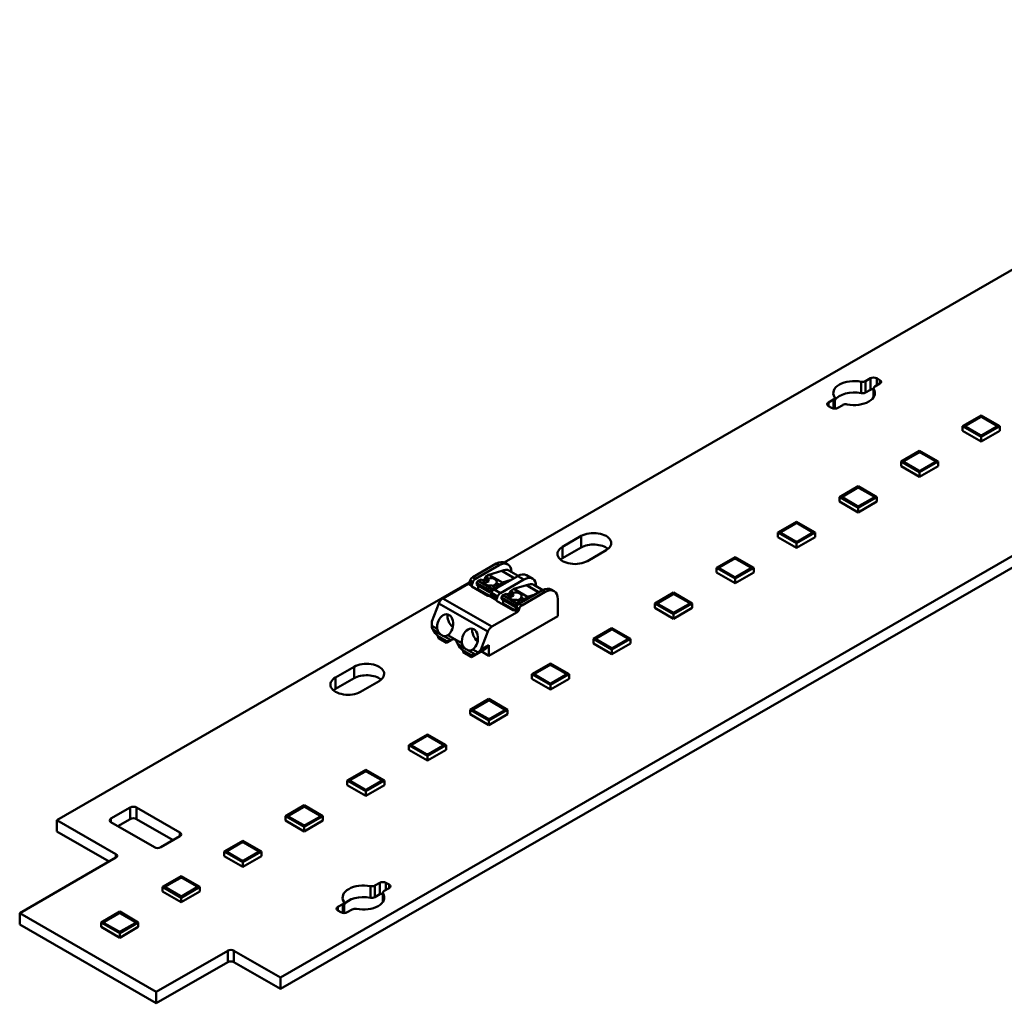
# Model space of a CAD drawing. Header units: millimetres. Extents: x 0 to 420, y 0 to 296.
# Tile 4 of 14: x 152 to 208, y 66 to 122. Entities that reach past the tile are written whole.
import ezdxf

# ---------------------------------------------------------------- set-up
doc = ezdxf.new("R2010")
doc.units = ezdxf.units.MM
doc.layers.add('Visible Edges(ISO)', color=7, linetype='Continuous', lineweight=50)
doc.layers.add('Visible Tangent Edges(ISO)', color=7, linetype='Continuous', lineweight=50)

msp = doc.modelspace()

# ---------------------------------------------------------------- linework, layer by layer
at = {"layer": 'Visible Edges(ISO)'}
for p, q in [((261.209, 122.072), (166.562, 67.568)), ((261.209, 121.418), (166.562, 66.914)), ((179.295, 91.188), (218.813, 113.945)), ((199.863, 101.506), (200.141, 101.666)), ((200.495, 101.666), (200.671, 101.564)), ((200.141, 101.012), (199.863, 100.852)), ((200.32, 101.099), (200.32, 100.579)), ((200.671, 101.361), (200.394, 101.201)), ((197.755, 100.292), (198.033, 100.452)), ((198.106, 100.554), (198.106, 99.944)), ((197.931, 99.986), (197.755, 100.088)), ((198.563, 100.146), (198.285, 99.986)), ((206.445, 99.555), (205.384, 98.945)), ((205.561, 98.985), (206.374, 99.454)), ((206.38, 99.45), (205.567, 98.982)), ((207.505, 98.945), (206.445, 99.555)), ((207.32, 98.983), (206.509, 99.45)), ((206.515, 99.454), (207.328, 98.985)), ((205.384, 98.945), (206.445, 98.334)), ((205.384, 98.683), (205.384, 98.945)), ((205.384, 98.683), (206.445, 98.072)), ((205.54, 98.921), (205.54, 98.945)), ((206.374, 98.436), (205.561, 98.904)), ((205.567, 98.907), (206.38, 98.439)), ((206.445, 98.334), (207.505, 98.945)), ((206.445, 98.072), (207.505, 98.683)), ((206.509, 98.439), (207.32, 98.906)), ((207.328, 98.904), (206.515, 98.436)), ((207.328, 98.985), (207.32, 98.902)), ((207.32, 98.906), (207.32, 98.983)), ((207.32, 98.899), (207.32, 98.906)), ((207.328, 98.985), (207.328, 98.904)), ((207.505, 98.683), (207.505, 98.945)), ((206.445, 98.072), (206.445, 98.334)), ((202.942, 97.538), (201.881, 96.928)), ((204.002, 96.928), (202.942, 97.538)), ((202.058, 96.968), (202.871, 97.436)), ((202.877, 97.433), (202.064, 96.965)), ((203.817, 96.966), (203.006, 97.433)), ((203.012, 97.436), (203.826, 96.968)), ((203.826, 96.968), (203.817, 96.884)), ((203.817, 96.889), (203.817, 96.966)), ((203.826, 96.968), (203.826, 96.887)), ((201.881, 96.928), (202.942, 96.317)), ((201.881, 96.666), (201.881, 96.928)), ((201.881, 96.666), (202.942, 96.055)), ((202.037, 96.904), (202.037, 96.928)), ((202.871, 96.419), (202.058, 96.887)), ((202.064, 96.89), (202.877, 96.422)), ((202.942, 96.317), (204.002, 96.928)), ((202.942, 96.055), (204.002, 96.666)), ((203.006, 96.422), (203.817, 96.889)), ((203.826, 96.887), (203.012, 96.419)), ((203.817, 96.882), (203.817, 96.889)), ((204.002, 96.666), (204.002, 96.928)), ((202.942, 96.055), (202.942, 96.317)), ((199.439, 95.521), (198.378, 94.91)), ((198.555, 94.951), (199.368, 95.419)), ((199.374, 95.416), (198.561, 94.948)), ((200.5, 94.91), (199.439, 95.521)), ((200.314, 94.949), (199.503, 95.416)), ((199.51, 95.419), (200.323, 94.951)), ((198.378, 94.91), (199.439, 94.3)), ((198.378, 94.649), (198.378, 94.91)), ((198.534, 94.887), (198.534, 94.91)), ((199.368, 94.401), (198.555, 94.87)), ((198.561, 94.873), (199.374, 94.405)), ((199.439, 94.3), (200.5, 94.91)), ((199.503, 94.405), (200.314, 94.872)), ((200.323, 94.87), (199.51, 94.401)), ((200.323, 94.951), (200.314, 94.867)), ((200.314, 94.872), (200.314, 94.949)), ((200.314, 94.865), (200.314, 94.872)), ((200.323, 94.951), (200.323, 94.87)), ((200.5, 94.649), (200.5, 94.91)), ((198.378, 94.649), (199.439, 94.038)), ((199.439, 94.038), (200.5, 94.649)), ((199.439, 94.038), (199.439, 94.3)), ((195.936, 93.504), (194.875, 92.893)), ((195.052, 92.934), (195.865, 93.402)), ((195.872, 93.399), (195.058, 92.93)), ((196.997, 92.893), (195.936, 93.504)), ((196.811, 92.932), (196.001, 93.399)), ((196.007, 93.402), (196.82, 92.934)), ((182.614, 92.082), (183.674, 92.692)), ((194.875, 92.893), (195.936, 92.282)), ((194.875, 92.632), (194.875, 92.893)), ((194.875, 92.632), (195.936, 92.021)), ((195.032, 92.87), (195.032, 92.893)), ((195.865, 92.384), (195.052, 92.853)), ((195.058, 92.856), (195.872, 92.388)), ((195.936, 92.282), (196.997, 92.893)), ((195.936, 92.021), (196.997, 92.632)), ((196.001, 92.388), (196.811, 92.855)), ((196.82, 92.853), (196.007, 92.384)), ((196.82, 92.934), (196.811, 92.85)), ((196.811, 92.855), (196.811, 92.932)), ((196.811, 92.847), (196.811, 92.855)), ((196.82, 92.934), (196.82, 92.853)), ((196.997, 92.632), (196.997, 92.893)), ((183.674, 92.038), (182.614, 91.428)), ((195.936, 92.021), (195.936, 92.282)), ((185.089, 91.878), (184.028, 91.267)), ((192.433, 91.487), (191.373, 90.876)), ((191.549, 90.917), (192.363, 91.385)), ((192.369, 91.382), (191.556, 90.913)), ((193.494, 90.876), (192.433, 91.487)), ((193.308, 90.915), (192.498, 91.382)), ((192.504, 91.385), (193.317, 90.917)), ((178.841, 91.118), (177.5, 90.345)), ((177.659, 90.254), (179, 91.026)), ((179.499, 91.075), (179.34, 91.167)), ((191.373, 90.876), (192.433, 90.265)), ((191.373, 90.615), (191.373, 90.876)), ((191.529, 90.853), (191.529, 90.876)), ((192.363, 90.367), (191.549, 90.835)), ((191.556, 90.839), (192.369, 90.371)), ((192.433, 90.265), (193.494, 90.876)), ((192.498, 90.371), (193.308, 90.837)), ((193.317, 90.835), (192.504, 90.367)), ((193.317, 90.917), (193.308, 90.833)), ((193.308, 90.837), (193.308, 90.915)), ((193.308, 90.83), (193.308, 90.837)), ((193.317, 90.917), (193.317, 90.835)), ((193.494, 90.615), (193.494, 90.876)), ((178.229, 90.367), (178.187, 90.227)), ((178.422, 90.49), (178.229, 90.367)), ((178.389, 90.275), (178.229, 90.367)), ((179.15, 90.705), (178.422, 90.49)), ((179.2, 90.042), (178.422, 90.49)), ((180.061, 90.415), (178.72, 89.643)), ((180.086, 90.429), (179.561, 90.732)), ((180.914, 90.261), (180.56, 90.464)), ((191.373, 90.615), (192.433, 90.004)), ((192.433, 90.004), (193.494, 90.615)), ((192.433, 90.004), (192.433, 90.265)), ((153.834, 76.527), (177.303, 90.041)), ((177.245, 89.973), (175.801, 89.142)), ((177.347, 90.155), (177.306, 90.05)), ((178.364, 89.294), (177.445, 89.824)), ((177.465, 89.958), (177.506, 90.063)), ((177.728, 90.012), (177.725, 89.928)), ((178.503, 89.48), (177.725, 89.928)), ((177.982, 90.225), (177.803, 90.132)), ((177.813, 89.877), (177.813, 89.671)), ((178.147, 90.13), (177.982, 90.225)), ((178.187, 90.227), (178.076, 90.171)), ((178.409, 90.099), (178.187, 90.227)), ((178.581, 89.684), (178.76, 89.777)), ((178.76, 89.777), (178.596, 89.872)), ((178.961, 89.782), (178.742, 89.908)), ((178.76, 89.777), (178.788, 89.688)), ((178.788, 89.688), (178.896, 89.744)), ((179.007, 89.919), (178.846, 90.011)), ((178.966, 89.784), (179.007, 89.919)), ((179.007, 89.919), (179.2, 90.042)), ((179.073, 89.439), (180.415, 90.212)), ((179.2, 90.042), (179.637, 90.171)), ((179.837, 89.676), (179.643, 89.552)), ((180.565, 89.89), (179.837, 89.676)), ((180.614, 89.228), (179.837, 89.676)), ((181.501, 89.615), (180.975, 89.918)), ((178.48, 89.287), (177.813, 89.671)), ((177.813, 89.671), (177.917, 89.597)), ((178.466, 89.281), (177.917, 89.597)), ((178.046, 89.478), (178.046, 89.523)), ((178.134, 89.427), (178.134, 89.472)), ((178.283, 89.387), (178.243, 89.364)), ((178.503, 89.48), (178.506, 89.564)), ((178.591, 89.526), (178.503, 89.48)), ((178.567, 89.452), (178.526, 89.347)), ((178.591, 89.504), (178.591, 89.526)), ((178.879, 89.144), (178.92, 89.249)), ((179.143, 89.197), (179.139, 89.114)), ((179.397, 89.41), (179.217, 89.318)), ((179.561, 89.315), (179.397, 89.41)), ((179.601, 89.413), (179.49, 89.356)), ((179.643, 89.552), (179.601, 89.413)), ((179.823, 89.285), (179.601, 89.413)), ((179.803, 89.46), (179.643, 89.552)), ((181.475, 89.601), (180.134, 88.828)), ((180.421, 89.104), (180.261, 89.197)), ((180.293, 88.737), (181.634, 89.509)), ((180.421, 89.104), (180.614, 89.228)), ((180.614, 89.228), (181.051, 89.357)), ((182.133, 89.558), (181.974, 89.65)), ((188.931, 89.47), (187.87, 88.859)), ((188.047, 88.9), (188.86, 89.368)), ((188.866, 89.364), (188.053, 88.896)), ((189.991, 88.859), (188.931, 89.47)), ((189.806, 88.898), (188.995, 89.364)), ((189.001, 89.368), (189.814, 88.9)), ((175.571, 88.856), (175.173, 87.83)), ((179.778, 88.48), (178.859, 89.009)), ((179.917, 88.666), (179.139, 89.114)), ((179.227, 89.063), (179.227, 88.857)), ((179.894, 88.473), (179.227, 88.857)), ((179.227, 88.857), (179.331, 88.783)), ((179.88, 88.467), (179.331, 88.783)), ((179.46, 88.663), (179.46, 88.709)), ((179.548, 88.612), (179.548, 88.658)), ((179.697, 88.572), (179.658, 88.55)), ((179.917, 88.666), (179.92, 88.75)), ((180.005, 88.711), (179.917, 88.666)), ((179.981, 88.638), (179.94, 88.533)), ((179.995, 88.87), (180.175, 88.962)), ((180.005, 88.69), (180.005, 88.711)), ((180.175, 88.962), (180.01, 89.057)), ((180.375, 88.967), (180.156, 89.093)), ((180.175, 88.962), (180.202, 88.874)), ((180.202, 88.874), (180.311, 88.93)), ((180.38, 88.97), (180.421, 89.104)), ((182.341, 89.099), (182.341, 88.138)), ((187.87, 88.859), (188.931, 88.248)), ((187.87, 88.597), (187.87, 88.859)), ((187.87, 88.597), (188.931, 87.987)), ((188.026, 88.835), (188.026, 88.859)), ((188.86, 88.35), (188.047, 88.818)), ((188.053, 88.822), (188.866, 88.354)), ((188.931, 88.248), (189.991, 88.859)), ((188.931, 87.987), (189.991, 88.597)), ((188.995, 88.354), (189.806, 88.82)), ((189.814, 88.818), (189.001, 88.35)), ((189.814, 88.9), (189.806, 88.816)), ((189.806, 88.82), (189.806, 88.898)), ((189.806, 88.813), (189.806, 88.82)), ((189.814, 88.9), (189.814, 88.818)), ((189.991, 88.597), (189.991, 88.859)), ((182.341, 88.138), (178.417, 85.878)), ((178.594, 87.533), (180.038, 88.365)), ((180.099, 88.441), (180.14, 88.546)), ((188.931, 87.987), (188.931, 88.248)), ((185.428, 87.453), (184.367, 86.842)), ((186.488, 86.842), (185.428, 87.453)), ((175.995, 86.724), (175.5, 87.009)), ((175.571, 86.968), (175.536, 86.947)), ((175.96, 86.703), (175.536, 86.947)), ((175.536, 86.947), (175.536, 86.886)), ((175.96, 86.642), (175.536, 86.886)), ((175.536, 86.886), (175.589, 86.855)), ((177.966, 86.222), (178.364, 87.248)), ((184.544, 86.883), (185.357, 87.351)), ((185.363, 87.347), (184.55, 86.879)), ((186.303, 86.881), (185.492, 87.347)), ((185.498, 87.351), (186.312, 86.883)), ((186.312, 86.883), (186.303, 86.799)), ((186.303, 86.803), (186.303, 86.881)), ((186.312, 86.883), (186.312, 86.801)), ((176.013, 86.611), (175.589, 86.855)), ((175.96, 86.703), (175.995, 86.724)), ((175.96, 86.642), (175.96, 86.703)), ((176.013, 86.611), (175.96, 86.642)), ((176.261, 86.754), (176.013, 86.611)), ((176.287, 86.768), (176.365, 86.812)), ((177.966, 86.222), (178.417, 86.481)), ((178.417, 85.878), (178.417, 86.481)), ((184.367, 86.842), (185.428, 86.231)), ((184.367, 86.58), (184.367, 86.842)), ((184.367, 86.58), (185.428, 85.969)), ((184.523, 86.818), (184.523, 86.842)), ((185.357, 86.333), (184.544, 86.801)), ((184.55, 86.805), (185.363, 86.336)), ((185.428, 86.231), (186.488, 86.842)), ((185.428, 85.969), (186.488, 86.58)), ((185.492, 86.336), (186.303, 86.803)), ((186.312, 86.801), (185.498, 86.333)), ((186.303, 86.796), (186.303, 86.803)), ((186.488, 86.58), (186.488, 86.842)), ((177.409, 85.909), (176.914, 86.194)), ((176.985, 86.153), (176.95, 86.133)), ((177.374, 85.889), (176.95, 86.133)), ((176.95, 86.133), (176.95, 86.072)), ((177.374, 85.827), (176.95, 86.072)), ((176.95, 86.072), (177.003, 86.041)), ((177.427, 85.797), (177.003, 86.041)), ((177.374, 85.889), (177.41, 85.909)), ((177.374, 85.827), (177.374, 85.889)), ((177.427, 85.797), (177.374, 85.827)), ((177.993, 86.122), (177.427, 85.797)), ((177.68, 85.956), (178.246, 86.282)), ((178.417, 85.878), (177.981, 86.129)), ((185.428, 85.969), (185.428, 86.231)), ((169.691, 84.64), (170.752, 85.251)), ((181.925, 85.436), (180.864, 84.825)), ((181.041, 84.865), (181.854, 85.334)), ((181.86, 85.33), (181.047, 84.862)), ((182.986, 84.825), (181.925, 85.436)), ((182.8, 84.863), (181.989, 85.33)), ((181.996, 85.334), (182.809, 84.865)), ((180.864, 84.825), (181.925, 84.214)), ((180.864, 84.563), (180.864, 84.825)), ((181.021, 84.801), (181.021, 84.825)), ((181.854, 84.316), (181.041, 84.784)), ((181.047, 84.788), (181.86, 84.319)), ((181.925, 84.214), (182.986, 84.825)), ((181.989, 84.319), (182.8, 84.786)), ((182.809, 84.784), (181.996, 84.316)), ((182.809, 84.865), (182.8, 84.782)), ((182.8, 84.786), (182.8, 84.863)), ((182.8, 84.779), (182.8, 84.786)), ((182.809, 84.865), (182.809, 84.784)), ((182.986, 84.563), (182.986, 84.825)), ((170.752, 84.597), (169.691, 83.986)), ((172.166, 84.437), (171.106, 83.826)), ((180.864, 84.563), (181.925, 83.952)), ((181.925, 83.952), (182.986, 84.563)), ((181.925, 83.952), (181.925, 84.214)), ((178.422, 83.418), (177.361, 82.808)), ((177.538, 82.848), (178.351, 83.317)), ((178.358, 83.313), (177.544, 82.845)), ((179.483, 82.808), (178.422, 83.418)), ((179.297, 82.846), (178.487, 83.313)), ((178.493, 83.317), (179.306, 82.848)), ((177.361, 82.808), (178.422, 82.197)), ((177.361, 82.546), (177.361, 82.808)), ((177.361, 82.546), (178.422, 81.935)), ((177.518, 82.784), (177.518, 82.808)), ((178.351, 82.299), (177.538, 82.767)), ((177.544, 82.77), (178.358, 82.302)), ((178.422, 82.197), (179.483, 82.808)), ((178.422, 81.935), (179.483, 82.546)), ((178.487, 82.302), (179.297, 82.769)), ((179.306, 82.767), (178.493, 82.299)), ((179.306, 82.848), (179.297, 82.765)), ((179.297, 82.769), (179.297, 82.846)), ((179.297, 82.762), (179.297, 82.769)), ((179.306, 82.848), (179.306, 82.767)), ((179.483, 82.546), (179.483, 82.808)), ((178.422, 81.935), (178.422, 82.197)), ((174.919, 81.401), (173.859, 80.79)), ((174.035, 80.831), (174.849, 81.299)), ((174.855, 81.296), (174.042, 80.828)), ((175.98, 80.79), (174.919, 81.401)), ((175.794, 80.829), (174.984, 81.296)), ((174.99, 81.299), (175.803, 80.831)), ((173.859, 80.79), (174.919, 80.18)), ((173.859, 80.529), (173.859, 80.79)), ((174.015, 80.767), (174.015, 80.79)), ((174.849, 80.282), (174.035, 80.75)), ((174.042, 80.753), (174.855, 80.285)), ((174.919, 80.18), (175.98, 80.79)), ((174.984, 80.285), (175.794, 80.752)), ((175.803, 80.75), (174.99, 80.282)), ((175.803, 80.831), (175.794, 80.747)), ((175.794, 80.752), (175.794, 80.829)), ((175.794, 80.745), (175.794, 80.752)), ((175.803, 80.831), (175.803, 80.75)), ((175.98, 80.529), (175.98, 80.79)), ((173.859, 80.529), (174.919, 79.918)), ((174.919, 79.918), (175.98, 80.529)), ((174.919, 79.918), (174.919, 80.18)), ((171.417, 79.384), (170.356, 78.773)), ((170.533, 78.814), (171.346, 79.282)), ((171.352, 79.279), (170.539, 78.811)), ((172.477, 78.773), (171.417, 79.384)), ((172.292, 78.812), (171.481, 79.279)), ((171.487, 79.282), (172.3, 78.814)), ((170.356, 78.773), (171.417, 78.163)), ((170.356, 78.512), (170.356, 78.773)), ((170.356, 78.512), (171.417, 77.901)), ((170.512, 78.75), (170.512, 78.773)), ((171.346, 78.264), (170.533, 78.733)), ((170.539, 78.736), (171.352, 78.268)), ((171.417, 78.163), (172.477, 78.773)), ((171.417, 77.901), (172.477, 78.512)), ((171.481, 78.268), (172.292, 78.735)), ((172.3, 78.733), (171.487, 78.264)), ((172.3, 78.814), (172.292, 78.73)), ((172.292, 78.735), (172.292, 78.812)), ((172.292, 78.728), (172.292, 78.735)), ((172.3, 78.814), (172.3, 78.733)), ((172.477, 78.512), (172.477, 78.773)), ((171.417, 77.901), (171.417, 78.163)), ((167.914, 77.367), (166.853, 76.756)), ((168.974, 76.756), (167.914, 77.367)), ((156.91, 76.608), (158.006, 77.239)), ((158.36, 77.239), (160.835, 75.814)), ((167.03, 76.797), (167.843, 77.265)), ((167.849, 77.262), (167.036, 76.793)), ((168.789, 76.795), (167.978, 77.262)), ((167.984, 77.265), (168.798, 76.797)), ((168.798, 76.797), (168.789, 76.713)), ((168.789, 76.718), (168.789, 76.795)), ((168.798, 76.797), (168.798, 76.716)), ((157.193, 74.593), (153.834, 76.527)), ((153.834, 76.527), (153.834, 75.873)), ((159.385, 74.979), (156.91, 76.405)), ((158.006, 76.585), (157.302, 76.179)), ((160.444, 75.385), (158.36, 76.585)), ((166.853, 76.756), (167.914, 76.145)), ((166.853, 76.495), (166.853, 76.756)), ((166.853, 76.495), (167.914, 75.884)), ((167.009, 76.733), (167.009, 76.756)), ((167.843, 76.247), (167.03, 76.716)), ((167.036, 76.719), (167.849, 76.251)), ((167.914, 76.145), (168.974, 76.756)), ((167.914, 75.884), (168.974, 76.495)), ((167.978, 76.251), (168.789, 76.718)), ((168.798, 76.716), (167.984, 76.247)), ((168.789, 76.71), (168.789, 76.718)), ((168.974, 76.495), (168.974, 76.756)), ((156.802, 74.164), (153.834, 75.873)), ((167.914, 75.884), (167.914, 76.145)), ((160.835, 75.611), (159.739, 74.979)), ((164.411, 75.35), (163.35, 74.739)), ((163.527, 74.78), (164.34, 75.248)), ((164.346, 75.245), (163.533, 74.776)), ((165.472, 74.739), (164.411, 75.35)), ((165.286, 74.778), (164.475, 75.245)), ((164.482, 75.248), (165.295, 74.78)), ((163.35, 74.739), (164.411, 74.128)), ((163.35, 74.478), (163.35, 74.739)), ((163.507, 74.716), (163.507, 74.739)), ((164.34, 74.23), (163.527, 74.698)), ((163.533, 74.702), (164.346, 74.234)), ((164.411, 74.128), (165.472, 74.739)), ((164.475, 74.234), (165.286, 74.7)), ((165.295, 74.698), (164.482, 74.23)), ((165.295, 74.78), (165.286, 74.696)), ((165.286, 74.7), (165.286, 74.778)), ((165.286, 74.693), (165.286, 74.7)), ((165.295, 74.78), (165.295, 74.698)), ((165.472, 74.478), (165.472, 74.739)), ((151.713, 71.233), (157.193, 74.389)), ((163.35, 74.478), (164.411, 73.867)), ((164.411, 73.867), (165.472, 74.478)), ((164.411, 73.867), (164.411, 74.128)), ((160.908, 73.333), (159.848, 72.722)), ((160.024, 72.763), (160.837, 73.231)), ((160.844, 73.227), (160.03, 72.759)), ((161.969, 72.722), (160.908, 73.333)), ((161.783, 72.761), (160.973, 73.227)), ((160.979, 73.231), (161.792, 72.763)), ((171.933, 72.799), (172.21, 72.959)), ((172.564, 72.959), (172.741, 72.857)), ((159.848, 72.722), (160.908, 72.111)), ((159.848, 72.46), (159.848, 72.722)), ((159.848, 72.46), (160.908, 71.85)), ((160.004, 72.698), (160.004, 72.722)), ((160.837, 72.213), (160.024, 72.681)), ((160.03, 72.685), (160.844, 72.217)), ((160.908, 72.111), (161.969, 72.722)), ((160.908, 71.85), (161.969, 72.46)), ((160.973, 72.217), (161.783, 72.683)), ((161.792, 72.681), (160.979, 72.213)), ((161.792, 72.763), (161.783, 72.679)), ((161.783, 72.683), (161.783, 72.761)), ((161.783, 72.676), (161.783, 72.683)), ((161.792, 72.763), (161.792, 72.681)), ((161.969, 72.46), (161.969, 72.722)), ((172.21, 72.305), (171.933, 72.145)), ((172.39, 72.391), (172.39, 71.872)), ((172.741, 72.653), (172.463, 72.493)), ((160.908, 71.85), (160.908, 72.111)), ((169.824, 71.584), (170.102, 71.744)), ((170.175, 71.846), (170.175, 71.237)), ((151.713, 71.233), (151.713, 70.579)), ((159.491, 66.754), (151.713, 71.233)), ((157.405, 71.316), (156.345, 70.705)), ((156.521, 70.746), (157.335, 71.214)), ((157.341, 71.21), (156.528, 70.742)), ((158.466, 70.705), (157.405, 71.316)), ((158.281, 70.744), (157.47, 71.21)), ((157.476, 71.214), (158.289, 70.746)), ((170.001, 71.279), (169.824, 71.381)), ((170.632, 71.439), (170.354, 71.279)), ((156.345, 70.705), (157.405, 70.094)), ((156.345, 70.443), (156.345, 70.705)), ((156.501, 70.681), (156.501, 70.705)), ((157.335, 70.196), (156.521, 70.664)), ((156.528, 70.668), (157.341, 70.199)), ((157.405, 70.094), (158.466, 70.705)), ((157.47, 70.199), (158.281, 70.666)), ((158.289, 70.664), (157.476, 70.196)), ((158.289, 70.746), (158.281, 70.662)), ((158.281, 70.666), (158.281, 70.744)), ((158.281, 70.659), (158.281, 70.666)), ((158.289, 70.746), (158.289, 70.664)), ((158.466, 70.443), (158.466, 70.705)), ((159.491, 66.1), (151.713, 70.579)), ((156.345, 70.443), (157.405, 69.832)), ((157.405, 69.832), (158.466, 70.443)), ((157.405, 69.832), (157.405, 70.094)), ((163.557, 69.095), (159.491, 66.754)), ((166.562, 67.568), (163.911, 69.095)), ((163.557, 68.441), (159.491, 66.1)), ((166.562, 66.914), (163.911, 68.441)), ((166.562, 67.568), (166.562, 66.914)), ((159.491, 66.754), (159.491, 66.1))]:
    msp.add_line(p, q, dxfattribs=at)
for centre, major_axis, ratio, start_param, end_param in [((199.213, 100.826), (-1.187, 0), 0.575862, 4.376788, 6.618787), ((199.686, 101.608), (0.25, 0), 0.575862, 4.376788, 5.497787), ((200.318, 101.564), (0.25, 0), 0.575862, 0.785398, 2.356194), ((200.495, 101.462), (0.25, 0), 0.575862, 5.497787, 7.068583), ((199.213, 100.172), (-1.187, 0), 0.575862, 4.376788, 5.913574), ((199.213, 100.826), (1.187, 0), 0.575862, 4.376788, 6.618787), ((200.318, 100.91), (-0.25, 0), 0.575862, 4.702585, 5.497787), ((200.57, 101.099), (-0.25, 0), 0.575862, 5.497787, 6.618787), ((197.856, 100.554), (0.25, 0), 0.575862, 5.497787, 6.618787), ((199.686, 100.954), (-0.25, 0), 0.575862, 1.235195, 2.356194), ((197.931, 100.19), (-0.25, 0), 0.575862, 5.497787, 7.068583), ((198.108, 100.088), (-0.25, 0), 0.575862, 0.785398, 2.356194), ((198.74, 100.045), (-0.25, 0), 0.575862, 4.376788, 5.497787), ((206.445, 99.413), (0.1, 0), 0.575862, 0.785398, 2.356194), ((206.445, 99.413), (-0.0913, 0), 0.575862, 3.926991, 5.497787), ((205.631, 98.945), (-0.1, 0), 0.575862, 5.497787, 7.068583), ((205.631, 98.945), (-0.0913, 0), 0.575862, 5.497787, 7.068583), ((206.445, 98.476), (-0.1, 0), 0.575862, 0.785398, 2.356194), ((206.445, 98.476), (0.0913, 0), 0.575862, 3.926991, 5.497787), ((202.129, 96.928), (-0.1, 0), 0.575862, 5.497787, 7.068583), ((202.129, 96.928), (-0.0913, 0), 0.575862, 5.497787, 7.068583), ((202.942, 97.396), (0.1, 0), 0.575862, 0.785398, 2.356194), ((202.942, 97.396), (-0.0913, 0), 0.575862, 3.926991, 5.497787), ((202.942, 96.459), (-0.1, 0), 0.575862, 0.785398, 2.356194), ((202.942, 96.459), (0.0913, 0), 0.575862, 3.926991, 5.497787), ((199.439, 95.379), (0.1, 0), 0.575862, 0.785398, 2.356194), ((199.439, 95.379), (-0.0913, 0), 0.575862, 3.926991, 5.497787), ((198.626, 94.91), (-0.1, 0), 0.575862, 5.497787, 7.068583), ((198.626, 94.91), (-0.0913, 0), 0.575862, 5.497787, 7.068583), ((199.439, 94.442), (-0.1, 0), 0.575862, 0.785398, 2.356194), ((199.439, 94.442), (0.0913, 0), 0.575862, 3.926991, 5.497787), ((195.936, 93.362), (0.1, 0), 0.575862, 0.785398, 2.356194), ((195.936, 93.362), (-0.0913, 0), 0.575862, 3.926991, 5.497787), ((184.381, 92.285), (1, 0), 0.575862, 5.497787, 8.63938), ((195.123, 92.893), (-0.1, 0), 0.575862, 5.497787, 7.068583), ((195.123, 92.893), (-0.0913, 0), 0.575862, 5.497787, 7.068583), ((183.321, 91.674), (-1, 0), 0.575862, 5.497787, 8.63938), ((184.381, 91.631), (-1, 0), 0.575862, 3.745517, 5.497787), ((195.936, 92.425), (-0.1, 0), 0.575862, 0.785398, 2.356194), ((195.936, 92.425), (0.0913, 0), 0.575862, 3.926991, 5.497787), ((183.321, 91.02), (-1, 0), 0.575862, 5.497787, 5.67926), ((192.433, 91.344), (0.1, 0), 0.575862, 0.785398, 2.356194), ((192.433, 91.344), (-0.0913, 0), 0.575862, 3.926991, 5.497787), ((178.841, 90.3), (0.499, 0.867), 0.578093, 0, 0.783464), ((179, 90.208), (0.499, 0.867), 0.578093, 5.53566, 7.06665), ((191.62, 90.876), (-0.1, 0), 0.575862, 5.497787, 7.068583), ((191.62, 90.876), (-0.0913, 0), 0.575862, 5.497787, 7.068583), ((177.5, 90.141), (-0.125, -0.217), 0.578093, 3.925057, 4.972255), ((177.659, 90.049), (0.125, 0.217), 0.578093, 0.783464, 1.830662), ((178.641, 90.221), (-0.028, 0.334), 0.757145, 1.344523, 1.878655), ((178.505, 90.071), (0.36, 0.017), 0.605328, 5.927989, 8.154217), ((179.167, 90.794), (-0.0499, -0.0867), 0.578093, 0.545368, 0.721296), ((179.124, 89.974), (0.437, 0.758), 0.578093, 0, 0.721296), ((180.061, 89.598), (0.499, 0.867), 0.578093, 0, 0.783464), ((180.415, 89.394), (0.499, 0.867), 0.578093, 5.53566, 7.06665), ((192.433, 90.408), (-0.1, 0), 0.575862, 0.785398, 2.356194), ((192.433, 90.408), (0.0913, 0), 0.575862, 3.926991, 5.497787), ((177.245, 90.055), (-0.0499, -0.0867), 0.578093, 0.783464, 1.830662), ((177.515, 89.865), (-0.1, 0), 0.575862, 6.113267, 7.068583), ((177.404, 89.964), (0.0499, 0.0867), 0.578093, 4.540537, 4.972255), ((177.799, 90.048), (-0.0499, -0.0867), 0.578093, 3.872697, 5.443494), ((178.492, 90.063), (-0.36, 0.016), 0.544817, 6.017693, 8.168971), ((178.35, 90.07), (0.227, -0.245), 0.384468, 4.137601, 4.611128), ((178.488, 89.958), (-0.266, 0.012), 0.544817, 5.036035, 6.014876), ((178.577, 89.6), (0.0499, 0.0867), 0.578093, 0.731105, 2.301901), ((178.488, 89.958), (0.266, -0.012), 0.544817, 5.402599, 6.009037), ((178.641, 90.221), (0.028, -0.334), 0.757145, 0.294131, 0.828263), ((180.581, 89.98), (-0.0499, -0.0867), 0.578093, 0.545368, 0.721296), ((180.538, 89.159), (0.437, 0.758), 0.578093, 0, 0.721296), ((181.475, 88.783), (0.499, 0.867), 0.578093, 0, 0.783464), ((181.634, 88.692), (0.499, 0.867), 0.578093, 5.495853, 7.06665), ((175.801, 88.835), (-0.187, -0.325), 0.578093, 3.925057, 4.972255), ((178.435, 89.335), (-0.1, 0), 0.575862, 0.785398, 1.740715), ((178.465, 89.353), (-0.0499, -0.0867), 0.578093, 1.398944, 1.830662), ((178.72, 89.438), (-0.125, -0.217), 0.578093, 3.925057, 4.972255), ((178.818, 89.149), (0.0499, 0.0867), 0.578093, 4.540537, 4.972255), ((179.073, 89.235), (0.125, 0.217), 0.578093, 0.783464, 1.830662), ((179.213, 89.234), (-0.0499, -0.0867), 0.578093, 3.872697, 5.443494), ((179.906, 89.249), (-0.36, 0.016), 0.544817, 6.017693, 8.168971), ((179.764, 89.256), (0.227, -0.245), 0.384468, 4.137601, 4.611128), ((179.902, 89.144), (-0.266, 0.012), 0.544817, 5.036035, 6.014876), ((180.055, 89.406), (-0.028, 0.334), 0.757145, 1.344523, 1.878655), ((179.919, 89.257), (0.36, 0.017), 0.605328, 5.927989, 8.154217), ((180.055, 89.406), (0.028, -0.334), 0.757145, 0.294131, 0.828263), ((188.931, 89.327), (0.1, 0), 0.575862, 0.785398, 2.356194), ((188.931, 89.327), (-0.0913, 0), 0.575862, 3.926991, 5.497787), ((178.93, 89.05), (-0.1, 0), 0.575862, 6.113267, 7.068583), ((179.991, 88.786), (0.0499, 0.0867), 0.578093, 0.731105, 2.301901), ((180.134, 88.624), (-0.125, -0.217), 0.578093, 3.925057, 4.972255), ((179.902, 89.144), (0.266, -0.012), 0.544817, 5.402599, 6.009037), ((180.293, 88.532), (0.125, 0.217), 0.578093, 0.783464, 1.830662), ((188.117, 88.859), (-0.1, 0), 0.575862, 5.497787, 7.068583), ((188.117, 88.859), (-0.0913, 0), 0.575862, 5.497787, 7.068583), ((175.929, 87.604), (-0.139, -0.627), 0.697566, 0.668618, 5.183683), ((176.455, 87.907), (0.281, -0.487), 0.578093, 3.70669, 5.276976), ((179.849, 88.521), (-0.1, 0), 0.575862, 0.785398, 1.740715), ((179.879, 88.538), (-0.0499, -0.0867), 0.578093, 1.398944, 1.830662), ((180.038, 88.447), (0.0499, 0.0867), 0.578093, 3.925057, 4.972255), ((188.931, 88.391), (-0.1, 0), 0.575862, 0.785398, 2.356194), ((188.931, 88.391), (0.0913, 0), 0.575862, 3.926991, 5.497787), ((176.063, 87.851), (0.272, 1.227), 0.697566, 1.74177, 1.941743), ((177.343, 86.79), (-0.139, -0.627), 0.697566, 0.668618, 5.183683), ((178.594, 87.227), (0.187, 0.325), 0.578093, 0.783464, 1.830662), ((175.779, 87.688), (0.549, -0.953), 0.578093, 4.738235, 5.133506), ((175.748, 87.5), (-0.281, 0.487), 0.578093, 2.101889, 2.614368), ((177.869, 87.092), (0.281, -0.487), 0.578093, 3.70669, 5.276976), ((184.615, 86.842), (-0.1, 0), 0.575862, 5.497787, 7.068583), ((184.615, 86.842), (-0.0913, 0), 0.575862, 5.497787, 7.068583), ((185.428, 87.31), (0.1, 0), 0.575862, 0.785398, 2.356194), ((185.428, 87.31), (-0.0913, 0), 0.575862, 3.926991, 5.497787), ((175.738, 87.72), (0.549, -0.953), 0.578093, 5.837394, 6.246839), ((177.172, 86.894), (0.549, -0.953), 0.578093, 4.752603, 5.162048), ((177.697, 87.235), (0.549, -0.953), 0.578093, 0, 0.400916), ((185.428, 86.374), (-0.1, 0), 0.575862, 0.785398, 2.356194), ((185.428, 86.374), (0.0913, 0), 0.575862, 3.926991, 5.497787), ((177.162, 86.685), (-0.281, 0.487), 0.578093, 2.101889, 2.614368), ((177.131, 86.909), (0.549, -0.953), 0.578093, 5.865936, 6.261207), ((177.415, 87.073), (0.272, 1.227), 0.697566, 3.910558, 4.110531), ((171.459, 84.844), (1, 0), 0.575862, 5.497787, 8.63938), ((181.925, 85.293), (0.1, 0), 0.575862, 0.785398, 2.356194), ((181.925, 85.293), (-0.0913, 0), 0.575862, 3.926991, 5.497787), ((170.398, 84.233), (-1, 0), 0.575862, 5.497787, 8.63938), ((171.459, 84.19), (-1, 0), 0.575862, 3.745517, 5.497787), ((181.112, 84.825), (-0.1, 0), 0.575862, 5.497787, 7.068583), ((181.112, 84.825), (-0.0913, 0), 0.575862, 5.497787, 7.068583), ((181.925, 84.356), (-0.1, 0), 0.575862, 0.785398, 2.356194), ((181.925, 84.356), (0.0913, 0), 0.575862, 3.926991, 5.497787), ((170.398, 83.579), (-1, 0), 0.575862, 5.497787, 5.67926), ((178.422, 83.276), (0.1, 0), 0.575862, 0.785398, 2.356194), ((178.422, 83.276), (-0.0913, 0), 0.575862, 3.926991, 5.497787), ((177.609, 82.808), (-0.1, 0), 0.575862, 5.497787, 7.068583), ((177.609, 82.808), (-0.0913, 0), 0.575862, 5.497787, 7.068583), ((178.422, 82.339), (-0.1, 0), 0.575862, 0.785398, 2.356194), ((178.422, 82.339), (0.0913, 0), 0.575862, 3.926991, 5.497787), ((174.919, 81.259), (0.1, 0), 0.575862, 0.785398, 2.356194), ((174.919, 81.259), (-0.0913, 0), 0.575862, 3.926991, 5.497787), ((174.106, 80.79), (-0.1, 0), 0.575862, 5.497787, 7.068583), ((174.106, 80.79), (-0.0913, 0), 0.575862, 5.497787, 7.068583), ((174.919, 80.322), (-0.1, 0), 0.575862, 0.785398, 2.356194), ((174.919, 80.322), (0.0913, 0), 0.575862, 3.926991, 5.497787), ((171.417, 79.242), (0.1, 0), 0.575862, 0.785398, 2.356194), ((171.417, 79.242), (-0.0913, 0), 0.575862, 3.926991, 5.497787), ((170.603, 78.773), (-0.1, 0), 0.575862, 5.497787, 7.068583), ((170.603, 78.773), (-0.0913, 0), 0.575862, 5.497787, 7.068583), ((171.417, 78.305), (-0.1, 0), 0.575862, 0.785398, 2.356194), ((171.417, 78.305), (0.0913, 0), 0.575862, 3.926991, 5.497787), ((158.183, 77.138), (-0.25, 0), 0.575862, 3.926991, 5.497787), ((167.101, 76.756), (-0.1, 0), 0.575862, 5.497787, 7.068583), ((167.101, 76.756), (-0.0913, 0), 0.575862, 5.497787, 7.068583), ((167.914, 77.225), (0.1, 0), 0.575862, 0.785398, 2.356194), ((167.914, 77.225), (-0.0913, 0), 0.575862, 3.926991, 5.497787), ((157.087, 76.506), (-0.25, 0), 0.575862, 5.497787, 7.068583), ((158.183, 76.483), (0.25, 0), 0.575862, 0.785398, 2.356194), ((167.914, 76.288), (-0.1, 0), 0.575862, 0.785398, 2.356194), ((167.914, 76.288), (0.0913, 0), 0.575862, 3.926991, 5.497787), ((160.658, 75.712), (0.25, 0), 0.575862, 5.497787, 7.068583), ((164.411, 75.207), (0.1, 0), 0.575862, 0.785398, 2.356194), ((164.411, 75.207), (-0.0913, 0), 0.575862, 3.926991, 5.497787), ((157.016, 74.491), (0.25, 0), 0.575862, 5.497787, 7.068583), ((159.562, 75.081), (0.25, 0), 0.575862, 3.926991, 5.497787), ((163.598, 74.739), (-0.1, 0), 0.575862, 5.497787, 7.068583), ((163.598, 74.739), (-0.0913, 0), 0.575862, 5.497787, 7.068583), ((164.411, 74.271), (-0.1, 0), 0.575862, 0.785398, 2.356194), ((164.411, 74.271), (0.0913, 0), 0.575862, 3.926991, 5.497787), ((160.908, 73.19), (0.1, 0), 0.575862, 0.785398, 2.356194), ((160.908, 73.19), (-0.0913, 0), 0.575862, 3.926991, 5.497787), ((172.387, 72.857), (0.25, 0), 0.575862, 0.785398, 2.356194), ((160.095, 72.722), (-0.1, 0), 0.575862, 5.497787, 7.068583), ((160.095, 72.722), (-0.0913, 0), 0.575862, 5.497787, 7.068583), ((171.282, 72.119), (-1.188, 0), 0.575862, 4.376788, 6.618787), ((171.282, 72.119), (1.187, 0), 0.575862, 4.376788, 6.618787), ((171.756, 72.9), (0.25, 0), 0.575862, 4.376788, 5.497787), ((172.387, 72.203), (-0.25, 0), 0.575862, 4.702585, 5.497787), ((172.64, 72.391), (-0.25, 0), 0.575862, 5.497787, 6.618787), ((172.564, 72.755), (0.25, 0), 0.575862, 5.497787, 7.068583), ((160.908, 72.254), (-0.1, 0), 0.575862, 0.785398, 2.356194), ((160.908, 72.254), (0.0913, 0), 0.575862, 3.926991, 5.497787), ((169.925, 71.846), (0.25, 0), 0.575862, 5.497787, 6.618787), ((171.282, 71.465), (-1.188, 0), 0.575862, 4.376788, 5.913574), ((171.756, 72.246), (-0.25, 0), 0.575862, 1.235195, 2.356194), ((157.405, 71.173), (0.1, 0), 0.575862, 0.785398, 2.356194), ((157.405, 71.173), (-0.0913, 0), 0.575862, 3.926991, 5.497787), ((170.001, 71.483), (-0.25, 0), 0.575862, 5.497787, 7.068583), ((170.177, 71.381), (-0.25, 0), 0.575862, 0.785398, 2.356194), ((170.809, 71.337), (-0.25, 0), 0.575862, 4.376788, 5.497787), ((156.592, 70.705), (-0.1, 0), 0.575862, 5.497787, 7.068583), ((156.592, 70.705), (-0.0913, 0), 0.575862, 5.497787, 7.068583), ((157.405, 70.237), (-0.1, 0), 0.575862, 0.785398, 2.356194), ((157.405, 70.237), (0.0913, 0), 0.575862, 3.926991, 5.497787), ((163.734, 68.994), (-0.25, 0), 0.575862, 3.926991, 5.497787), ((163.734, 68.34), (0.25, 0), 0.575862, 0.785398, 2.356194)]:
    msp.add_ellipse(centre, major_axis=major_axis, ratio=ratio, start_param=start_param, end_param=end_param, dxfattribs=at)
for points, knots in [([(177.417, 89.874), (177.417, 89.875), (177.418, 89.876), (177.42, 89.882), (177.423, 89.887), (177.43, 89.9), (177.435, 89.906), (177.441, 89.915), (177.443, 89.918), (177.445, 89.92)], [0.06853262, 0.06853262, 0.06853262, 0.06853262, 0.06949667, 0.06949667, 0.07433482, 0.07433482, 0.07917297, 0.07917297, 0.08103507, 0.08103507, 0.08103507, 0.08103507]), ([(178.505, 89.309), (178.504, 89.307), (178.501, 89.304), (178.494, 89.296), (178.487, 89.291), (178.472, 89.283), (178.464, 89.28), (178.455, 89.279), (178.453, 89.279), (178.452, 89.278)], [0.01830053, 0.01830053, 0.01830053, 0.01830053, 0.02016263, 0.02016263, 0.02500078, 0.02500078, 0.02983893, 0.02983893, 0.03080299, 0.03080299, 0.03080299, 0.03080299]), ([(178.831, 89.06), (178.831, 89.061), (178.832, 89.062), (178.834, 89.067), (178.837, 89.073), (178.844, 89.085), (178.849, 89.092), (178.855, 89.101), (178.857, 89.103), (178.859, 89.106)], [0.06853262, 0.06853262, 0.06853262, 0.06853262, 0.06949667, 0.06949667, 0.07433482, 0.07433482, 0.07917297, 0.07917297, 0.08103507, 0.08103507, 0.08103507, 0.08103507]), ([(179.92, 88.495), (179.918, 88.492), (179.916, 88.49), (179.908, 88.482), (179.902, 88.476), (179.887, 88.468), (179.878, 88.466), (179.869, 88.464), (179.867, 88.464), (179.866, 88.464)], [0.01830053, 0.01830053, 0.01830053, 0.01830053, 0.02016263, 0.02016263, 0.02500078, 0.02500078, 0.02983893, 0.02983893, 0.03080299, 0.03080299, 0.03080299, 0.03080299]), ([(175.166, 87.584), (175.167, 87.574), (175.168, 87.565), (175.176, 87.486), (175.204, 87.409), (175.242, 87.346)], [0.07827856, 0.07827856, 0.07827856, 0.07827856, 0.08376967, 0.08376967, 0.12593974, 0.12593974, 0.12593974, 0.12593974]), ([(175.647, 87.113), (175.636, 87.122), (175.625, 87.133), (175.572, 87.186), (175.534, 87.238), (175.493, 87.326), (175.481, 87.366), (175.476, 87.406)], [0.20389947, 0.20389947, 0.20389947, 0.20389947, 0.21286643, 0.21286643, 0.24954585, 0.24954585, 0.27213395, 0.27213395, 0.27213395, 0.27213395]), ([(176.091, 87.051), (176.063, 87.031), (176.034, 87.014), (175.968, 86.988), (175.925, 86.983), (175.87, 86.991), (175.859, 86.994), (175.849, 86.997)], [0.08024006, 0.08024006, 0.08024006, 0.08024006, 0.10282816, 0.10282816, 0.13950758, 0.13950758, 0.14847455, 0.14847455, 0.14847455, 0.14847455]), ([(176.328, 86.794), (176.331, 86.796), (176.334, 86.798), (176.356, 86.811), (176.381, 86.819), (176.433, 86.82), (176.46, 86.813), (176.505, 86.786), (176.527, 86.766), (176.563, 86.714), (176.577, 86.684), (176.591, 86.65), (176.592, 86.646), (176.594, 86.641)], [0.12124754, 0.12124754, 0.12124754, 0.12124754, 0.12399943, 0.12399943, 0.14334845, 0.14334845, 0.16269746, 0.16269746, 0.18204647, 0.18204647, 0.20139548, 0.20139548, 0.20414738, 0.20414738, 0.20414738, 0.20414738]), ([(177.061, 86.298), (177.05, 86.308), (177.04, 86.318), (176.986, 86.372), (176.948, 86.423), (176.907, 86.512), (176.895, 86.552), (176.89, 86.591)], [0.20389947, 0.20389947, 0.20389947, 0.20389947, 0.21286643, 0.21286643, 0.24954585, 0.24954585, 0.27213395, 0.27213395, 0.27213395, 0.27213395]), ([(177.505, 86.237), (177.477, 86.217), (177.448, 86.2), (177.382, 86.174), (177.339, 86.169), (177.284, 86.177), (177.274, 86.179), (177.263, 86.182)], [0.08024006, 0.08024006, 0.08024006, 0.08024006, 0.10282816, 0.10282816, 0.13950758, 0.13950758, 0.14847455, 0.14847455, 0.14847455, 0.14847455]), ([(177.668, 85.949), (177.705, 85.969), (177.751, 86.004), (177.802, 86.048), (177.808, 86.053), (177.814, 86.059)], [0.45945793, 0.45945793, 0.45945793, 0.45945793, 0.501628, 0.501628, 0.50711912, 0.50711912, 0.50711912, 0.50711912])]:
    msp.add_open_spline(points, degree=3, knots=knots, dxfattribs=at)
for points in [[(176.266, 86.756), (176.285, 86.766), (176.306, 86.779), (176.328, 86.794)], [(176.594, 86.641), (176.607, 86.605), (176.624, 86.57), (176.644, 86.539)]]:
    msp.add_open_spline(points, degree=3, dxfattribs=at)
at = {"layer": 'Visible Tangent Edges(ISO)'}
for p, q in [((199.604, 101.472), (199.604, 100.818)), ((199.863, 101.506), (199.863, 100.852)), ((200.141, 101.666), (200.141, 101.012)), ((200.495, 101.666), (200.495, 101.259)), ((200.671, 101.564), (200.671, 101.361)), ((200.334, 101.051), (200.334, 100.601)), ((198.033, 100.452), (198.033, 99.951)), ((197.755, 100.292), (197.755, 100.088)), ((206.374, 99.454), (206.374, 99.447)), ((206.515, 99.454), (206.515, 99.447)), ((205.561, 98.985), (205.561, 98.978)), ((205.567, 98.9), (205.567, 98.907)), ((206.38, 98.432), (206.38, 98.439)), ((206.509, 98.432), (206.509, 98.439)), ((202.058, 96.968), (202.058, 96.961)), ((202.871, 97.436), (202.871, 97.43)), ((203.012, 97.436), (203.012, 97.43)), ((202.064, 96.883), (202.064, 96.89)), ((202.877, 96.415), (202.877, 96.422)), ((203.006, 96.415), (203.006, 96.422)), ((199.368, 95.419), (199.369, 95.413)), ((199.51, 95.419), (199.509, 95.413)), ((198.555, 94.951), (198.556, 94.944)), ((198.561, 94.866), (198.561, 94.873)), ((199.374, 94.398), (199.374, 94.405)), ((199.503, 94.398), (199.503, 94.405)), ((195.865, 93.402), (195.866, 93.395)), ((196.007, 93.402), (196.006, 93.395)), ((183.674, 92.692), (183.674, 92.038)), ((195.052, 92.934), (195.053, 92.927)), ((195.058, 92.849), (195.058, 92.856)), ((182.614, 92.082), (182.614, 91.428)), ((195.872, 92.381), (195.872, 92.388)), ((196.001, 92.381), (196.001, 92.388)), ((192.363, 91.385), (192.363, 91.378)), ((192.504, 91.385), (192.504, 91.378)), ((179, 91.026), (178.841, 91.118)), ((191.549, 90.917), (191.55, 90.91)), ((191.556, 90.832), (191.556, 90.839)), ((177.659, 90.254), (177.5, 90.345)), ((179.857, 90.298), (179.15, 90.705)), ((179.868, 90.304), (179.163, 90.71)), ((180.415, 90.212), (180.061, 90.415)), ((192.369, 90.364), (192.369, 90.371)), ((192.498, 90.364), (192.498, 90.371)), ((177.417, 89.874), (177.245, 89.973)), ((177.465, 89.958), (177.306, 90.05)), ((177.506, 90.063), (177.347, 90.155)), ((177.445, 89.824), (177.445, 89.92)), ((178.506, 89.564), (177.728, 90.012)), ((178.581, 89.684), (177.803, 90.132)), ((181.271, 89.483), (180.565, 89.89)), ((181.282, 89.489), (180.577, 89.895)), ((178.594, 87.533), (175.801, 89.142)), ((178.831, 89.06), (178.452, 89.278)), ((178.879, 89.144), (178.526, 89.347)), ((178.92, 89.249), (178.567, 89.452)), ((179.073, 89.439), (178.72, 89.643)), ((179.92, 88.75), (179.143, 89.197)), ((179.995, 88.87), (179.217, 89.318)), ((181.634, 89.509), (181.475, 89.601)), ((188.86, 89.368), (188.86, 89.361)), ((189.001, 89.368), (189.001, 89.361)), ((178.364, 87.248), (175.571, 88.856)), ((178.859, 89.009), (178.859, 89.106)), ((180.14, 88.546), (179.981, 88.638)), ((180.293, 88.737), (180.134, 88.828)), ((188.047, 88.9), (188.047, 88.893)), ((188.053, 88.815), (188.053, 88.822)), ((180.038, 88.365), (179.866, 88.464)), ((180.099, 88.441), (179.94, 88.533)), ((188.866, 88.347), (188.866, 88.354)), ((188.995, 88.347), (188.995, 88.354)), ((175.476, 87.406), (175.166, 87.584)), ((175.647, 87.113), (175.242, 87.346)), ((176.266, 86.756), (175.849, 86.997)), ((176.89, 86.591), (176.091, 87.051)), ((184.544, 86.883), (184.544, 86.875)), ((185.357, 87.351), (185.358, 87.344)), ((185.498, 87.351), (185.498, 87.344)), ((176.328, 86.794), (176.349, 86.806)), ((177.061, 86.298), (176.644, 86.539)), ((184.55, 86.798), (184.55, 86.805)), ((185.363, 86.33), (185.363, 86.336)), ((185.492, 86.33), (185.492, 86.336)), ((177.668, 85.949), (177.263, 86.182)), ((177.814, 86.059), (177.505, 86.237)), ((170.752, 85.251), (170.752, 84.597)), ((181.854, 85.334), (181.855, 85.327)), ((181.996, 85.334), (181.995, 85.327)), ((169.691, 84.64), (169.691, 83.986)), ((181.041, 84.865), (181.042, 84.858)), ((181.047, 84.78), (181.047, 84.788)), ((181.86, 84.312), (181.86, 84.319)), ((181.989, 84.312), (181.989, 84.319)), ((178.351, 83.317), (178.352, 83.31)), ((178.493, 83.317), (178.492, 83.31)), ((177.538, 82.848), (177.539, 82.841)), ((177.544, 82.763), (177.544, 82.77)), ((178.358, 82.295), (178.358, 82.302)), ((178.487, 82.295), (178.487, 82.302)), ((174.849, 81.299), (174.849, 81.293)), ((174.99, 81.299), (174.99, 81.293)), ((174.035, 80.831), (174.036, 80.824)), ((174.042, 80.746), (174.042, 80.753)), ((174.855, 80.278), (174.855, 80.285)), ((174.984, 80.278), (174.984, 80.285)), ((171.346, 79.282), (171.346, 79.276)), ((171.487, 79.282), (171.487, 79.276)), ((170.533, 78.814), (170.533, 78.807)), ((170.539, 78.729), (170.539, 78.736)), ((171.352, 78.261), (171.352, 78.268)), ((171.481, 78.261), (171.481, 78.268)), ((158.006, 77.239), (158.006, 76.585)), ((158.36, 76.585), (158.36, 77.239)), ((167.03, 76.797), (167.03, 76.79)), ((167.843, 77.265), (167.844, 77.258)), ((167.984, 77.265), (167.984, 77.258)), ((156.91, 76.405), (156.91, 76.608)), ((167.036, 76.712), (167.036, 76.719)), ((167.849, 76.244), (167.849, 76.251)), ((167.978, 76.244), (167.978, 76.251)), ((160.835, 75.814), (160.835, 75.611)), ((164.34, 75.248), (164.341, 75.241)), ((164.482, 75.248), (164.481, 75.241)), ((157.193, 74.593), (157.193, 74.389)), ((163.527, 74.78), (163.528, 74.773)), ((163.533, 74.695), (163.533, 74.702)), ((164.346, 74.227), (164.346, 74.234)), ((164.475, 74.227), (164.475, 74.234)), ((160.837, 73.231), (160.838, 73.224)), ((160.979, 73.231), (160.978, 73.224)), ((172.21, 72.959), (172.21, 72.305)), ((172.564, 72.959), (172.564, 72.551)), ((160.024, 72.763), (160.025, 72.756)), ((160.03, 72.678), (160.03, 72.685)), ((171.673, 72.765), (171.673, 72.11)), ((171.933, 72.799), (171.933, 72.145)), ((172.404, 72.344), (172.404, 71.894)), ((172.741, 72.857), (172.741, 72.653)), ((160.844, 72.21), (160.844, 72.217)), ((160.973, 72.21), (160.973, 72.217)), ((170.102, 71.744), (170.102, 71.244)), ((157.335, 71.214), (157.335, 71.207)), ((157.476, 71.214), (157.476, 71.207)), ((169.824, 71.584), (169.824, 71.381)), ((156.521, 70.746), (156.522, 70.738)), ((156.528, 70.661), (156.528, 70.668)), ((157.341, 70.193), (157.341, 70.199)), ((157.47, 70.193), (157.47, 70.199)), ((163.557, 69.095), (163.557, 68.441)), ((163.911, 68.441), (163.911, 69.095))]:
    msp.add_line(p, q, dxfattribs=at)

doc.saveas('drawing.dxf')
